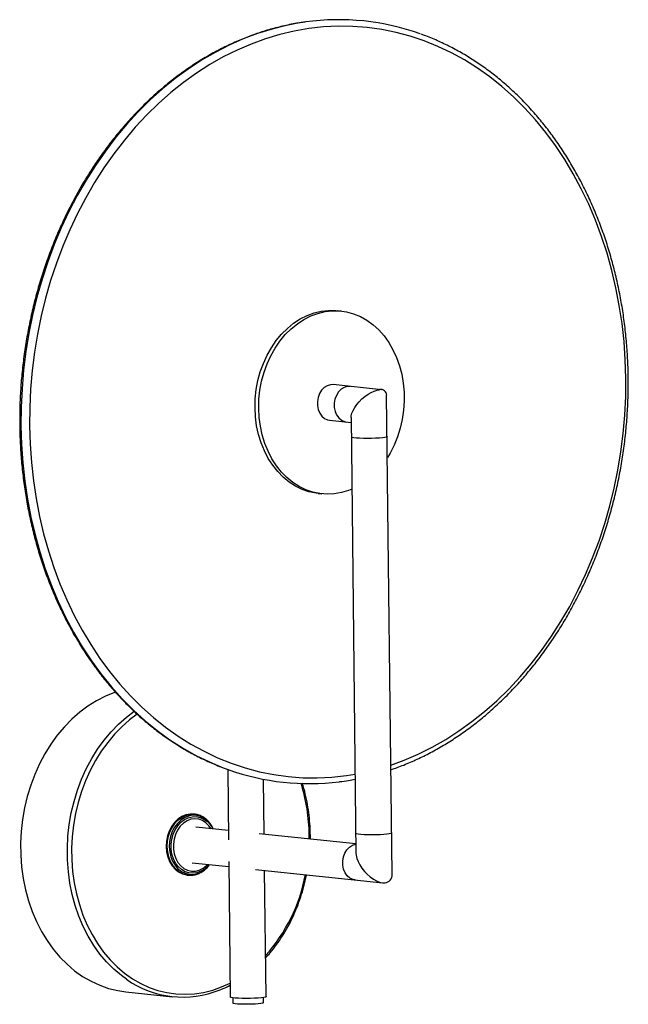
# Model space of a CAD drawing. Header units: millimetres. Extents: x -40 to 159, y -54 to 268.
import ezdxf

# ---------------------------------------------------------------- set-up
doc = ezdxf.new("R2010")
doc.units = ezdxf.units.MM

msp = doc.modelspace()

# ---------------------------------------------------------------- linework, layer by layer
at = {"color": 7, "linetype": 'Continuous', "lineweight": 25}
for p, q in [((65.08, 172.58), (63.85, 172.7)), ((78.32, 146.91), (62.56, 148.56)), ((81.74, -11.42), (79.98, 145.08)), ((61.35, 136.92), (68.38, 136.19)), ((68.36, 137.84), (69.96, -4.44)), ((57.61, 113.03), (58.84, 112.9)), ((28.07, 22.91), (28.32, -0.09)), ((40, 1.7), (39.8, 19.67)), ((17.28, 8.25), (16.92, 8.29)), ((17.05, 8.27), (17.28, 8.25)), ((28.29, 2.92), (17.71, 4.03)), ((69.93, -1.43), (38.36, 1.87)), ((16.5, -7.61), (28.42, -8.85)), ((28.4, -7.2), (28.9, -51.45)), ((14.84, -11.61), (15.2, -11.64)), ((37.14, -9.76), (78.78, -14.12)), ((40.6, -51.32), (40.14, -10.08)), ((-5.2, -49.73), (10.07, -51.33)), ((29.75, -51.71), (29.77, -53.43)), ((39.77, -53.32), (39.75, -51.6))]:
    msp.add_line(p, q, dxfattribs=at)
at = {"color": 8, "linetype": 'Continuous', "lineweight": 25}
msp.add_line((54.67, 0.17), (54.67, 1.44), dxfattribs=at)
at = {"color": 8, "linetype": 'Continuous', "lineweight": 25, "flags": 128}
for points in [[(53.56, 266.99), (52.1, 266.78), (47.3, 265.88), (42.54, 264.68), (37.81, 263.2), (33.13, 261.44), (28.52, 259.39), (23.98, 257.07), (19.53, 254.48), (15.17, 251.62), (10.91, 248.5), (6.77, 245.14), (2.76, 241.53), (-1.12, 237.69), (-4.86, 233.62), (-8.44, 229.34), (-11.86, 224.85), (-15.11, 220.17), (-18.19, 215.31), (-21.08, 210.28), (-23.78, 205.08), (-26.28, 199.74), (-28.58, 194.27), (-30.67, 188.67), (-32.55, 182.96), (-34.21, 177.16), (-35.64, 171.28), (-36.85, 165.33), (-37.84, 159.33), (-38.59, 153.29), (-39.1, 147.22), (-39.39, 141.15), (-39.44, 135.08)], [(81.34, 24.33), (85.72, 25.93), (90.31, 27.9), (94.83, 30.15), (99.26, 32.67), (103.6, 35.46), (107.84, 38.5), (111.97, 41.8), (115.97, 45.34), (119.84, 49.11), (123.56, 53.12), (127.14, 57.33), (130.55, 61.75), (133.8, 66.37), (136.87, 71.18), (139.76, 76.15), (142.45, 81.29), (144.95, 86.57), (147.25, 91.99), (149.34, 97.53), (151.21, 103.19), (152.87, 108.93), (154.31, 114.76), (155.52, 120.66), (156.5, 126.61), (157.25, 132.6), (157.77, 138.61), (158.05, 144.64), (158.1, 150.66), (157.91, 156.66), (157.5, 162.63), (156.84, 168.55), (155.96, 174.41), (154.85, 180.19), (153.51, 185.88), (151.95, 191.47), (150.16, 196.94), (148.16, 202.29), (145.96, 207.49), (143.54, 212.53), (140.93, 217.4), (138.12, 222.1), (135.13, 226.6), (131.96, 230.91), (128.61, 235), (125.1, 238.87), (121.44, 242.5), (117.63, 245.9), (113.69, 249.05), (109.61, 251.95), (105.42, 254.58), (101.12, 256.94), (96.73, 259.03), (92.24, 260.83), (87.68, 262.36), (83.06, 263.59), (78.38, 264.53), (73.66, 265.19), (68.91, 265.54), (64.14, 265.6), (59.36, 265.37), (54.58, 264.84), (49.82, 264.02), (45.09, 262.9), (40.39, 261.49), (35.74, 259.8), (31.16, 257.83), (26.64, 255.58), (22.2, 253.06), (17.86, 250.28), (13.62, 247.23), (9.5, 243.93), (5.5, 240.4), (1.63, 236.62), (-2.1, 232.62), (-5.67, 228.4), (-9.09, 223.98), (-12.33, 219.36), (-15.4, 214.56), (-18.29, 209.58), (-20.99, 204.45), (-23.49, 199.16), (-25.78, 193.74), (-27.87, 188.2), (-29.75, 182.55), (-31.4, 176.8), (-32.84, 170.97), (-34.05, 165.08), (-35.03, 159.12), (-35.78, 153.14), (-36.3, 147.12), (-36.58, 141.1), (-36.63, 135.08), (-36.63, 135.08)], [(68.06, 147.98), (67.12, 147.96), (66.06, 147.64), (65.08, 147.03), (64.23, 146.15), (63.55, 145.06), (63.08, 143.81), (62.85, 142.47), (62.86, 141.12), (63.13, 139.82), (63.62, 138.65), (64.32, 137.67), (65.2, 136.93), (66.19, 136.48), (66.85, 136.35)], [(-39.44, 135.08), (-39.25, 129.03), (-38.83, 123.01), (-38.18, 117.04), (-37.29, 111.13), (-36.18, 105.29), (-34.84, 99.55), (-33.27, 93.91), (-31.49, 88.38), (-29.49, 82.98), (-27.28, 77.73), (-24.86, 72.63), (-22.24, 67.7), (-19.43, 62.95), (-16.43, 58.38), (-13.25, 54.02), (-9.9, 49.87), (-6.38, 45.94), (-2.71, 42.24), (1.11, 38.78), (5.07, 35.56), (9.16, 32.6), (13.36, 29.91), (17.68, 27.48), (22.1, 25.32), (26.6, 23.45), (28.41, 22.78)], [(-36.63, 135.08), (-36.45, 129.07), (-36.03, 123.11), (-35.38, 117.19), (-34.49, 111.33), (-33.38, 105.54), (-32.04, 99.85), (-30.48, 94.26), (-28.69, 88.79), (-26.7, 83.45), (-24.49, 78.25), (-22.07, 73.21), (-19.46, 68.33), (-16.65, 63.64), (-13.66, 59.13), (-10.49, 54.83), (-7.14, 50.74), (-3.64, 46.87), (0.03, 43.23), (3.84, 39.83), (7.78, 36.68), (11.86, 33.79), (16.05, 31.16), (20.35, 28.8), (24.74, 26.71), (29.23, 24.9), (33.78, 23.38), (38.41, 22.14), (43.09, 21.2), (47.81, 20.55), (52.56, 20.19), (57.33, 20.13), (62.11, 20.37), (66.88, 20.9), (69.67, 21.34)], [(80.14, 131.57), (80.13, 131.55), (79.92, 131.42), (79.4, 131.31), (78.61, 131.2), (77.59, 131.11), (76.38, 131.04), (75.07, 130.99), (73.71, 130.98), (72.38, 130.99), (71.16, 131.03), (70.1, 131.09), (69.27, 131.18), (68.71, 131.28), (68.45, 131.4), (68.44, 131.44)], [(-5.01, -45.66), (-6.65, -44.45), (-9.14, -42.35), (-11.48, -39.99), (-13.66, -37.41), (-15.67, -34.61), (-17.49, -31.61), (-19.11, -28.43), (-20.53, -25.09), (-21.73, -21.6), (-22.71, -18), (-23.46, -14.3), (-23.97, -10.52), (-24.25, -6.69), (-24.3, -2.83), (-24.1, 1.04), (-23.67, 4.89), (-23.01, 8.71), (-22.11, 12.46), (-20.99, 16.13), (-19.65, 19.69), (-18.1, 23.12), (-16.35, 26.41), (-14.41, 29.52), (-12.29, 32.45), (-10.01, 35.18), (-7.57, 37.68), (-5, 39.95), (-2.44, 41.87)], [(-1.49, 40.93), (-3.98, 39.05), (-6.51, 36.83), (-8.89, 34.38), (-11.13, 31.71), (-13.21, 28.84), (-15.11, 25.78), (-16.82, 22.56), (-18.34, 19.2), (-19.65, 15.71), (-20.75, 12.11), (-21.63, 8.44), (-22.28, 4.7), (-22.7, 0.92), (-22.9, -2.87), (-22.85, -6.65), (-22.58, -10.41), (-22.07, -14.11), (-21.34, -17.74), (-20.38, -21.27), (-19.2, -24.68), (-17.81, -27.95), (-16.22, -31.07), (-14.44, -34.01), (-12.47, -36.75), (-10.34, -39.29), (-8.04, -41.59), (-5.6, -43.66), (-3.04, -45.48), (-0.35, -47.03), (2.42, -48.3), (5.28, -49.3), (8.21, -50.01), (11.18, -50.43), (14.18, -50.56), (17.18, -50.39), (20.18, -49.93), (23.16, -49.18), (26.09, -48.15), (28.85, -46.89)], [(15.11, -11.63), (14.98, -11.62), (13.64, -11.27), (12.38, -10.64), (11.24, -9.73), (10.25, -8.59), (9.44, -7.23), (8.84, -5.7), (8.47, -4.05), (8.33, -2.33), (8.43, -0.59), (8.77, 1.11), (9.33, 2.73), (10.11, 4.22), (11.07, 5.52), (12.19, 6.61), (13.43, 7.44), (14.76, 8), (16.13, 8.26), (17.05, 8.27)], [(23.36, 3.44), (23.27, 3.62), (22.49, 4.94), (21.53, 6.06), (20.42, 6.94), (19.2, 7.55), (17.9, 7.88), (16.57, 7.92), (15.23, 7.67), (13.94, 7.13), (12.74, 6.32), (11.65, 5.27), (10.72, 4), (9.97, 2.56), (9.42, 0.99), (9.09, -0.67), (8.99, -2.36)], [(21.99, -8.18), (21.6, -8.64), (20.5, -9.64), (19.3, -10.39), (18.02, -10.86), (16.7, -11.04), (15.39, -10.92), (14.13, -10.51), (12.96, -9.82), (11.92, -8.87), (11.04, -7.69), (10.34, -6.32), (9.86, -4.8), (9.61, -3.19), (9.59, -1.53), (9.81, 0.13), (10.25, 1.72), (10.92, 3.19), (11.77, 4.51), (12.79, 5.63), (13.94, 6.51), (15.19, 7.12), (16.49, 7.45), (17.81, 7.48), (19.1, 7.21), (20.32, 6.66), (21.43, 5.83), (22.4, 4.76), (23.19, 3.48), (23.2, 3.46)], [(22.65, 3.51), (21.96, 4.51), (20.97, 5.49), (19.84, 6.22), (18.62, 6.65), (17.33, 6.78), (16.04, 6.6), (14.79, 6.11), (13.63, 5.35), (12.58, 4.32), (11.7, 3.07), (11.02, 1.65), (10.56, 0.1), (10.33, -1.52), (10.35, -3.14), (10.61, -4.72), (11.11, -6.19), (11.82, -7.5), (12.73, -8.61), (13.79, -9.47), (14.97, -10.05), (16.23, -10.33), (17.53, -10.3), (18.8, -9.97), (20.02, -9.34), (21.13, -8.44), (21.43, -8.12)], [(81.59, 2.1), (81.58, 2.07), (81.37, 1.95), (80.85, 1.83), (80.06, 1.73), (79.04, 1.64), (77.83, 1.57), (76.52, 1.52), (75.16, 1.5), (73.83, 1.51), (72.61, 1.55), (71.55, 1.62), (70.72, 1.71), (70.16, 1.81), (69.9, 1.93), (69.89, 1.96)], [(8.99, -2.36), (9.13, -4.03), (9.49, -5.63), (10.07, -7.11), (10.86, -8.43), (11.82, -9.54), (12.93, -10.42), (14.15, -11.04), (15.45, -11.37), (16.78, -11.41), (18.12, -11.16), (19.4, -10.62), (20.61, -9.81), (21.7, -8.75), (22.15, -8.2)], [(69.65, -13.16), (68.99, -13.03), (68, -12.58), (67.13, -11.84), (66.43, -10.86), (65.93, -9.69), (65.67, -8.39), (65.65, -7.04), (65.89, -5.7), (66.35, -4.45), (67.03, -3.36), (67.89, -2.48), (68.87, -1.87), (69.92, -1.55), (69.93, -1.55)]]:
    msp.add_lwpolyline(points, dxfattribs=at)
at = {"color": 7, "linetype": 'Continuous', "lineweight": 25, "flags": 128}
for points in [[(36.99, 140.97), (37.07, 143.95), (37.39, 146.93), (37.94, 149.86), (38.72, 152.72), (39.72, 155.49), (40.92, 158.13), (42.33, 160.62), (43.91, 162.93), (45.67, 165.04), (47.57, 166.93), (49.6, 168.59), (51.75, 169.99), (53.98, 171.11), (56.28, 171.96), (58.63, 172.52), (60.99, 172.78), (63.35, 172.75), (63.85, 172.7)], [(38.21, 140.84), (38.29, 143.82), (38.61, 146.8), (39.16, 149.73), (39.94, 152.59), (40.94, 155.36), (42.15, 158), (43.55, 160.49), (45.13, 162.8), (46.89, 164.91), (48.79, 166.81), (50.82, 168.46), (52.97, 169.86), (55.2, 170.99), (57.5, 171.83), (59.85, 172.39), (62.21, 172.66), (64.58, 172.62), (66.91, 172.29), (69.2, 171.67), (71.42, 170.76), (73.54, 169.57), (75.55, 168.11), (77.42, 166.4), (79.14, 164.46), (80.68, 162.3), (82.04, 159.94), (83.21, 157.42), (84.16, 154.74), (84.89, 151.95), (85.39, 149.07), (85.66, 146.13), (85.69, 143.15), (85.49, 140.17), (85.05, 137.21), (84.39, 134.31), (83.5, 131.49), (82.39, 128.78), (81.09, 126.21), (80.21, 124.75)], [(62.56, 148.56), (61.62, 148.53), (60.57, 148.21), (59.58, 147.6), (58.73, 146.72), (58.05, 145.63), (57.58, 144.38), (57.35, 143.05), (57.36, 141.7), (57.63, 140.4), (58.12, 139.23), (58.83, 138.25), (59.7, 137.51), (60.69, 137.05), (61.35, 136.92)], [(68.36, 137.84), (68.41, 138.41), (68.62, 139.25), (69, 140.15), (69.54, 141.09), (70.22, 142.04), (71.02, 142.98), (71.92, 143.87), (72.88, 144.68), (73.89, 145.4), (74.9, 146), (75.89, 146.46), (76.83, 146.77), (77.68, 146.91)], [(57.61, 113.03), (56.94, 113.11), (54.62, 113.59), (52.37, 114.36), (50.2, 115.41), (48.13, 116.74), (46.19, 118.32), (44.39, 120.15), (42.76, 122.21), (41.3, 124.47), (40.04, 126.91), (38.98, 129.51), (38.14, 132.24), (37.52, 135.08), (37.14, 138), (36.99, 140.97)], [(68.63, 114.46), (67.57, 114.03), (65.24, 113.33), (62.88, 112.92), (60.52, 112.8), (58.16, 112.99), (55.85, 113.46), (53.59, 114.23), (51.42, 115.28), (49.35, 116.61), (47.41, 118.19), (45.61, 120.02), (43.98, 122.08), (42.52, 124.34), (41.26, 126.78), (40.2, 129.38), (39.36, 132.12), (38.75, 134.96), (38.36, 137.87), (38.21, 140.84)], [(-8.52, 48.14), (-8.92, 48), (-11.89, 46.8), (-14.78, 45.31), (-17.58, 43.56), (-20.27, 41.54), (-22.85, 39.28), (-25.28, 36.77), (-27.57, 34.05), (-29.69, 31.12), (-31.63, 28), (-33.37, 24.72), (-34.92, 21.28), (-36.26, 17.72), (-37.38, 14.06), (-38.28, 10.3), (-38.95, 6.49), (-39.38, 2.64), (-39.57, -1.23), (-39.53, -5.1), (-39.25, -8.93), (-38.73, -12.7), (-37.98, -16.41), (-37, -20.01), (-35.8, -23.49), (-34.38, -26.83), (-32.76, -30.01), (-30.94, -33.01), (-28.94, -35.81), (-26.76, -38.39), (-24.41, -40.75), (-21.93, -42.86), (-19.31, -44.71), (-16.57, -46.29), (-13.73, -47.6), (-10.82, -48.61), (-7.83, -49.34), (-5.2, -49.73)], [(16.92, 8.29), (15.77, 8.3), (14.4, 8.04), (13.07, 7.48), (11.83, 6.65), (10.71, 5.56), (9.75, 4.26), (8.97, 2.77), (8.41, 1.15), (8.07, -0.56), (7.97, -2.29), (8.11, -4.01), (8.48, -5.66), (9.09, -7.19), (9.89, -8.55), (10.88, -9.7), (12.02, -10.6), (13.28, -11.24), (14.62, -11.58), (14.84, -11.61)], [(69.96, -4.44), (70.02, -5.15), (70.25, -6.16), (70.66, -7.22), (71.22, -8.3), (71.92, -9.37), (72.74, -10.4), (73.66, -11.35), (74.64, -12.2), (75.66, -12.92), (76.69, -13.48), (77.69, -13.88), (78.63, -14.1), (79.49, -14.13)], [(40.6, -51.32), (40.59, -51.34), (40.38, -51.46), (39.86, -51.58), (39.07, -51.69), (38.05, -51.78), (36.84, -51.85), (35.53, -51.89), (34.17, -51.91), (32.84, -51.9), (31.62, -51.86), (30.56, -51.79), (29.73, -51.71), (29.18, -51.6), (28.92, -51.49), (28.9, -51.45)], [(39.77, -53.32), (39.75, -53.36), (39.47, -53.47), (38.9, -53.58), (38.07, -53.67), (37.03, -53.75), (35.85, -53.8), (34.6, -53.82), (33.36, -53.82), (32.22, -53.79), (31.23, -53.73), (30.46, -53.65), (29.97, -53.55), (29.77, -53.44), (29.77, -53.43)]]:
    msp.add_lwpolyline(points, dxfattribs=at)
at = {"color": 7, "linetype": 'Continuous', "lineweight": 25}
for centre, radius, start, end in [((64.36, 189.36), 78.38, 70.1599, 97.9199), ((78.1, 145.07), 1.89, 0.3087, 102.6435), ((54.66, 96.56), 78.31, 250.4195, 277.1781), ((79.26, -11.65), 2.49, 275.1998, 5.4012), ((13.41, -19.42), 32.05, 234.9389, 292.3182)]:
    msp.add_arc(centre, radius, start, end, dxfattribs=at)
at = {"color": 8, "linetype": 'Continuous', "lineweight": 25}
for centre, radius, start, end in [((-3.49, 0.98), 58.17, 0.4545, 17.315), ((-1.08, -1.09), 55.52, 318.421, 349.2213)]:
    msp.add_arc(centre, radius, start, end, dxfattribs=at)
at = {"color": 7, "linetype": 'Continuous', "lineweight": 25}
for points, knots in [([(53.38, 266.96), (53.01, 266.92), (51.11, 266.69), (47.7, 266.03), (43.16, 264.96), (38.67, 263.61), (34.21, 262.01), (29.81, 260.15), (25.47, 258.05), (21.21, 255.7), (17.02, 253.11), (12.93, 250.29), (8.93, 247.24), (5.04, 243.97), (1.27, 240.48), (-2.38, 236.79), (-5.9, 232.89), (-9.28, 228.81), (-12.51, 224.54), (-15.59, 220.11), (-18.51, 215.5), (-21.27, 210.75), (-23.85, 205.85), (-26.25, 200.81), (-28.48, 195.66), (-30.51, 190.39), (-32.36, 185.02), (-34.01, 179.57), (-35.46, 174.03), (-36.71, 168.43), (-37.76, 162.78), (-38.6, 157.08), (-39.24, 151.35), (-39.66, 145.61), (-39.87, 140.21), (-39.86, 136.74), (-39.85, 135.18)], [0, 0, 0, 0, 0.007423, 0.037557, 0.067701, 0.097854, 0.128019, 0.158196, 0.188384, 0.218584, 0.248795, 0.279018, 0.30925, 0.339491, 0.36974, 0.399995, 0.430257, 0.460524, 0.490795, 0.521069, 0.551346, 0.581625, 0.611906, 0.642188, 0.67247, 0.702754, 0.733037, 0.763321, 0.793605, 0.82389, 0.854174, 0.884459, 0.914743, 0.945028, 0.975314, 1, 1, 1, 1]), ([(81.36, 22.77), (82.76, 23.27), (85.65, 24.31), (89.96, 26.19), (94.29, 28.33), (98.54, 30.72), (102.71, 33.35), (106.79, 36.21), (110.77, 39.3), (114.64, 42.61), (118.39, 46.13), (122.02, 49.86), (125.51, 53.78), (128.87, 57.9), (132.07, 62.2), (135.13, 66.66), (138.02, 71.29), (140.75, 76.07), (143.3, 81), (145.67, 86.05), (147.86, 91.23), (149.87, 96.51), (151.68, 101.9), (153.3, 107.37), (154.72, 112.92), (155.93, 118.53), (156.94, 124.19), (157.75, 129.89), (158.35, 135.62), (158.73, 141.37), (158.91, 147.12), (158.88, 152.86), (158.63, 158.58), (158.18, 164.26), (157.51, 169.91), (156.64, 175.49), (155.56, 181.01), (154.28, 186.44), (152.79, 191.79), (151.11, 197.03), (149.23, 202.16), (147.17, 207.16), (144.91, 212.02), (142.48, 216.74), (139.86, 221.3), (137.08, 225.7), (134.13, 229.92), (131.02, 233.96), (127.76, 237.8), (124.35, 241.44), (120.81, 244.87), (117.14, 248.08), (113.34, 251.08), (109.43, 253.84), (105.41, 256.36), (101.3, 258.65), (97.09, 260.67), (93.7, 262.13), (91.69, 262.82), (91.13, 263.02)], [0, 0, 0, 0, 0.016752, 0.034458, 0.052171, 0.06989, 0.087617, 0.105349, 0.123087, 0.140831, 0.158579, 0.176331, 0.194086, 0.211844, 0.229604, 0.247367, 0.265131, 0.282896, 0.300661, 0.318428, 0.336195, 0.353962, 0.37173, 0.389498, 0.407266, 0.425033, 0.442801, 0.46057, 0.478338, 0.496106, 0.513875, 0.531644, 0.549413, 0.567182, 0.584952, 0.602722, 0.620492, 0.638262, 0.656032, 0.673803, 0.691572, 0.709342, 0.72711, 0.744877, 0.762642, 0.780406, 0.798166, 0.815924, 0.833677, 0.851426, 0.86917, 0.886908, 0.90464, 0.922365, 0.940083, 0.957793, 0.975496, 0.993192, 1, 1, 1, 1]), ([(-39.85, 135.18), (-39.84, 134.17), (-39.79, 131.25), (-39.54, 126.44), (-39.05, 120.76), (-38.35, 115.12), (-37.45, 109.55), (-36.33, 104.04), (-35.01, 98.62), (-33.5, 93.3), (-31.78, 88.07), (-29.87, 82.97), (-27.77, 77.99), (-25.48, 73.15), (-23.02, 68.45), (-20.37, 63.92), (-17.56, 59.55), (-14.58, 55.36), (-11.45, 51.36), (-8.16, 47.55), (-4.73, 43.95), (-1.17, 40.55), (2.53, 37.38), (6.35, 34.42), (10.28, 31.7), (14.31, 29.22), (18.44, 26.98), (22.66, 25), (25.93, 23.62), (27.82, 22.99), (28.25, 22.84)], [0, 0, 0, 0, 0.019714, 0.057032, 0.094352, 0.131673, 0.168995, 0.206317, 0.243639, 0.280962, 0.318284, 0.355605, 0.392924, 0.430242, 0.467557, 0.504869, 0.542175, 0.579476, 0.61677, 0.654056, 0.691332, 0.728597, 0.765849, 0.803088, 0.840313, 0.877522, 0.914716, 0.951895, 0.989059, 1, 1, 1, 1]), ([(64.61, 18.9), (65.59, 19.01), (67.29, 19.21), (68.98, 19.55), (69.69, 19.7)], [0, 0, 0, 0, 0.577984, 1, 1, 1, 1]), ([(55.05, 0.13), (55.06, 0.59), (55.07, 1.7), (55, 4), (54.79, 7.04), (54.32, 10.6), (53.64, 14.09), (53, 16.7), (52.54, 18.1), (52.44, 18.41)], [0, 0, 0, 0, 0.073814, 0.175679, 0.368382, 0.561126, 0.753877, 0.946634, 1, 1, 1, 1]), ([(23.36, 3.44), (23.24, 3.72), (22.91, 4.47), (22.16, 5.52), (21.16, 6.57), (20.01, 7.4), (18.77, 7.95), (17.76, 8.23), (17.17, 8.24), (17.03, 8.24)], [0, 0, 0, 0, 0.1004892, 0.2715365, 0.4420644, 0.6116087, 0.7797855, 0.9465372, 1, 1, 1, 1]), ([(15.11, -11.61), (15.44, -11.64), (16.21, -11.72), (17.43, -11.54), (18.72, -11.11), (19.94, -10.44), (21.06, -9.51), (21.8, -8.75), (22.12, -8.26), (22.16, -8.2)], [0, 0, 0, 0, 0.126834, 0.295283, 0.463889, 0.633365, 0.804049, 0.975885, 1, 1, 1, 1]), ([(40.46, -38.63), (40.96, -38.09), (42.2, -36.74), (44.04, -34.35), (45.97, -31.53), (47.74, -28.54), (49.33, -25.4), (50.74, -22.14), (51.97, -18.77), (52.98, -15.31), (53.6, -12.88), (53.82, -11.6), (53.84, -11.51)], [0, 0, 0, 0, 0.076353, 0.190711, 0.305099, 0.41951, 0.533936, 0.648372, 0.762815, 0.877262, 0.991712, 1, 1, 1, 1]), ([(25.74, -49.02), (26.14, -48.87), (27.19, -48.47), (28.22, -47.94), (28.86, -47.6)], [0, 0, 0, 0, 0.376501, 1, 1, 1, 1])]:
    msp.add_open_spline(points, degree=3, knots=knots, dxfattribs=at)

doc.saveas('drawing.dxf')
